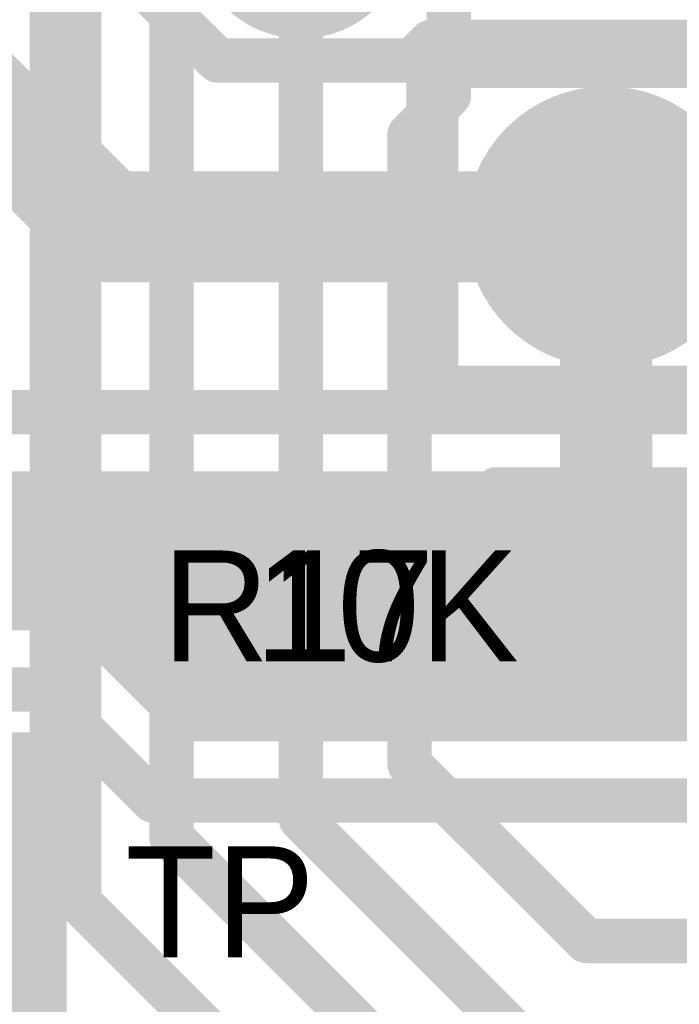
# Model space of a CAD drawing. Extents: x 7.17 to 14.1, y 4 to 11.75.
# Tile 34 of 214: x 8.35 to 8.52, y 7.49 to 7.76. Entities that reach past the tile are written whole.
import ezdxf

# ---------------------------------------------------------------- set-up
doc = ezdxf.new("R2010")
doc.units = 0
doc.layers.get('0').update_dxf_attribs({"linetype": 'CONTINUOUS'})
for name, color, linetype in [('BOTTOMLAYER', 5, 'CONTINUOUS'), ('BOTTOMSOLDER', 6, 'CONTINUOUS'), ('INTERNALPLANE1', 76, 'CONTINUOUS'), ('MECHANICAL1', 6, 'CONTINUOUS'), ('MECHANICAL6', 56, 'CONTINUOUS'), ('MULTILAYER', 9, 'CONTINUOUS'), ('TOPLAYER', 1, 'CONTINUOUS'), ('TOPOVERLAY', 2, 'CONTINUOUS'), ('TOPPASTE', 8, 'CONTINUOUS'), ('TOPSOLDER', 216, 'CONTINUOUS')]:
    doc.layers.add(name, color=color, linetype=linetype)

# ---------------------------------------------------------------- blocks, each defined once
blk = doc.blocks.new('TEST_POINT_PAD_3_65')
at = {"layer": 'BOTTOMSOLDER', "const_width": 0.0365}
blk.add_lwpolyline([(-0.01825, 0, 1), (0.01825, 0, 1)], format="xyb", close=True, dxfattribs=at)
at = {"layer": 'MECHANICAL1', "const_width": 0.01}
for points in [[(-0.03937, 0.03937), (0, 0.03937)], [(-0.03937, -0.03937), (-0.03937, 0.03937)], [(0, 0.03937), (0.03937, 0.03937)], [(0.03937, -0.03937), (0.03937, 0.03937)], [(-0.03937, -0.03937), (0.03937, -0.03937)]]:
    blk.add_lwpolyline(points, dxfattribs=at)
at = {"layer": 'MECHANICAL1', "const_width": 0.005}
for points in [[(-0.04187, 0.03937, 1), (-0.03687, 0.03937, 1)], [(-0.04187, 0.03937, 1), (-0.03687, 0.03937, 1)], [(-0.0025, 0.03937, 1), (0.0025, 0.03937, 1)], [(-0.0025, 0.03937, 1), (0.0025, 0.03937, 1)], [(0.03687, 0.03937, 1), (0.04187, 0.03937, 1)], [(0.03687, 0.03937, 1), (0.04187, 0.03937, 1)], [(-0.04187, -0.03937, 1), (-0.03687, -0.03937, 1)], [(-0.04187, -0.03937, 1), (-0.03687, -0.03937, 1)], [(0.03687, -0.03937, 1), (0.04187, -0.03937, 1)], [(0.03687, -0.03937, 1), (0.04187, -0.03937, 1)]]:
    blk.add_lwpolyline(points, format="xyb", close=True, dxfattribs=at)
at = {"layer": 'MULTILAYER', "const_width": 0.0325}
blk.add_lwpolyline([(-0.01625, 0, 1), (0.01625, 0, 1)], format="xyb", close=True, dxfattribs=at)
at = {"layer": 'TOPOVERLAY', "const_width": 0.01}
for points in [[(-0.043307, 0.043307), (0.043307, 0.043307)], [(-0.043307, -0.043307), (-0.043307, 0.043307)], [(0.043307, 0.03937), (0.043307, 0.043307)], [(0.043307, -0.043307), (0.043307, 0.03937)], [(-0.043307, -0.043307), (0.043307, -0.043307)]]:
    blk.add_lwpolyline(points, dxfattribs=at)
at = {"layer": 'TOPOVERLAY', "const_width": 0.005}
for points in [[(-0.045807, 0.043307, 1), (-0.040807, 0.043307, 1)], [(-0.045807, 0.043307, 1), (-0.040807, 0.043307, 1)], [(0.040807, 0.043307, 1), (0.045807, 0.043307, 1)], [(0.040807, 0.043307, 1), (0.045807, 0.043307, 1)], [(0.040807, 0.03937, 1), (0.045807, 0.03937, 1)], [(0.040807, 0.03937, 1), (0.045807, 0.03937, 1)], [(-0.045807, -0.043307, 1), (-0.040807, -0.043307, 1)], [(-0.045807, -0.043307, 1), (-0.040807, -0.043307, 1)], [(0.040807, -0.043307, 1), (0.045807, -0.043307, 1)], [(0.040807, -0.043307, 1), (0.045807, -0.043307, 1)]]:
    blk.add_lwpolyline(points, format="xyb", close=True, dxfattribs=at)
at = {"layer": 'TOPSOLDER', "const_width": 0.0365}
blk.add_lwpolyline([(-0.01825, 0, 1), (0.01825, 0, 1)], format="xyb", close=True, dxfattribs=at)
blk = doc.blocks.new('HDR5_91')
at = {"layer": 'BOTTOMSOLDER', "const_width": 0.0365}
blk.add_lwpolyline([(0.38175, 0, 1), (0.41825, 0, 1)], format="xyb", close=True, dxfattribs=at)
at = {"layer": 'MULTILAYER', "const_width": 0.0325}
blk.add_lwpolyline([(0.38375, 0, 1), (0.41625, 0, 1)], format="xyb", close=True, dxfattribs=at)
at = {"layer": 'TOPOVERLAY', "const_width": 0.008}
for points in [[(0.45, 0.05), (-0.05, 0.05)], [(0.45, 0.05), (0.45, -0.05)], [(0.45, -0.05), (-0.05, -0.05)]]:
    blk.add_lwpolyline(points, dxfattribs=at)
at = {"layer": 'TOPOVERLAY', "const_width": 0.004}
for points in [[(0.448, 0.05, 1), (0.452, 0.05, 1)], [(0.448, 0.05, 1), (0.452, 0.05, 1)], [(0.448, -0.05, 1), (0.452, -0.05, 1)], [(0.448, -0.05, 1), (0.452, -0.05, 1)]]:
    blk.add_lwpolyline(points, format="xyb", close=True, dxfattribs=at)
at = {"layer": 'TOPSOLDER', "const_width": 0.0365}
blk.add_lwpolyline([(0.38175, 0, 1), (0.41825, 0, 1)], format="xyb", close=True, dxfattribs=at)
blk = doc.blocks.new('0603_96')
at = {"layer": 'MECHANICAL1', "const_width": 0.01}
for points in [[(-0.000531, -0.014252), (-0.000531, 0.015748)], [(-0.000531, 0.015748), (0.059468, 0.015748)], [(0.059468, -0.014252), (0.059468, 0.015748)], [(-0.000531, -0.014252), (0.059468, -0.014252)]]:
    blk.add_lwpolyline(points, dxfattribs=at)
at = {"layer": 'MECHANICAL1', "const_width": 0.005}
for points in [[(-0.003031, 0.015748, 1), (0.001969, 0.015748, 1)], [(-0.003031, 0.015748, 1), (0.001969, 0.015748, 1)], [(0.056968, 0.015748, 1), (0.061968, 0.015748, 1)], [(0.056968, 0.015748, 1), (0.061968, 0.015748, 1)], [(-0.003031, -0.014252, 1), (0.001969, -0.014252, 1)], [(-0.003031, -0.014252, 1), (0.001969, -0.014252, 1)], [(0.056968, -0.014252, 1), (0.061968, -0.014252, 1)], [(0.056968, -0.014252, 1), (0.061968, -0.014252, 1)]]:
    blk.add_lwpolyline(points, format="xyb", close=True, dxfattribs=at)
at = {"layer": 'TOPLAYER'}
for points in [[(-0.015, -0.015), (0.015, -0.015), (-0.015, 0.015), (0.015, 0.015)], [(0.045, -0.015), (0.075, -0.015), (0.045, 0.015), (0.075, 0.015)]]:
    blk.add_solid(points, dxfattribs=at)
at = {"layer": 'TOPOVERLAY', "const_width": 0.01}
for points in [[(-0.03, 0), (-0.03, 0.03)], [(-0.03, 0.03), (0.09, 0.03)], [(0.09, -0.03), (0.09, 0.03)], [(-0.03, -0.03), (-0.03, 0)], [(-0.03, -0.03), (0.09, -0.03)]]:
    blk.add_lwpolyline(points, dxfattribs=at)
at = {"layer": 'TOPOVERLAY', "const_width": 0.005}
for points in [[(-0.0325, 0.03, 1), (-0.0275, 0.03, 1)], [(-0.0325, 0.03, 1), (-0.0275, 0.03, 1)], [(0.0875, 0.03, 1), (0.0925, 0.03, 1)], [(0.0875, 0.03, 1), (0.0925, 0.03, 1)], [(-0.0325, 0, 1), (-0.0275, 0, 1)], [(-0.0325, 0, 1), (-0.0275, 0, 1)], [(-0.0325, -0.03, 1), (-0.0275, -0.03, 1)], [(-0.0325, -0.03, 1), (-0.0275, -0.03, 1)], [(0.0875, -0.03, 1), (0.0925, -0.03, 1)], [(0.0875, -0.03, 1), (0.0925, -0.03, 1)]]:
    blk.add_lwpolyline(points, format="xyb", close=True, dxfattribs=at)
at = {"layer": 'TOPPASTE'}
for points in [[(-0.015, -0.015), (0.015, -0.015), (-0.015, 0.015), (0.015, 0.015)], [(0.045, -0.015), (0.075, -0.015), (0.045, 0.015), (0.075, 0.015)]]:
    blk.add_solid(points, dxfattribs=at)
at = {"layer": 'TOPSOLDER'}
for points in [[(-0.019, -0.019), (0.019, -0.019), (-0.019, 0.019), (0.019, 0.019)], [(0.041, -0.019), (0.079, -0.019), (0.041, 0.019), (0.079, 0.019)]]:
    blk.add_solid(points, dxfattribs=at)

msp = doc.modelspace()

# ---------------------------------------------------------------- linework, layer by layer
at = {"layer": 'BOTTOMLAYER'}
for points, const_width in [([(8.344904, 7.805), (8.399904, 7.75)], 0.012), ([(8.304904, 7.77), (8.369904, 7.705)], 0.03), ([(8.452501, 7.75), (8.457501, 7.755)], 0.012), ([(8.457501, 7.755), (8.944904, 7.755)], 0.012), ([(8.399904, 7.75), (8.452501, 7.75)], 0.012), ([(8.369904, 7.705), (8.504904, 7.705)], 0.03), ([(7.467405, 7.654904), (9.177405, 7.654904)], 0.012), ([(7.467405, 7.634904), (8.621374, 7.634904)], 0.008), ([(8.310368, 7.634904), (8.345368, 7.599904)], 0.008), ([(8.314079, 7.599904), (8.349079, 7.634904)], 0.008), ([(8.31744, 7.634904), (8.352439, 7.599904)], 0.008), ([(8.32115, 7.599904), (8.35615, 7.634904)], 0.008), ([(8.324511, 7.634904), (8.361918, 7.597497)], 0.008), ([(8.328221, 7.599904), (8.363221, 7.634904)], 0.008), ([(8.331582, 7.634904), (8.396582, 7.569904)], 0.008), ([(8.335292, 7.599904), (8.370292, 7.634904)], 0.008), ([(8.338653, 7.634904), (8.403653, 7.569904)], 0.008), ([(8.342363, 7.599904), (8.377363, 7.634904)], 0.008), ([(8.345724, 7.634904), (8.410724, 7.569904)], 0.008), ([(8.349434, 7.599904), (8.384434, 7.634904)], 0.008), ([(8.352795, 7.634904), (8.417795, 7.569904)], 0.008), ([(8.356152, 7.59955), (8.391506, 7.634904)], 0.008), ([(8.359866, 7.634904), (8.424866, 7.569904)], 0.008), ([(8.361426, 7.597754), (8.398577, 7.634904)], 0.008), ([(8.365641, 7.594897), (8.405648, 7.634904)], 0.008), ([(8.366937, 7.634904), (8.431937, 7.569904)], 0.008), ([(8.369204, 7.591389), (8.412719, 7.634904)], 0.008), ([(8.37274, 7.587854), (8.41979, 7.634904)], 0.008), ([(8.374008, 7.634904), (8.439008, 7.569904)], 0.008), ([(8.376275, 7.584318), (8.426861, 7.634904)], 0.008), ([(8.379811, 7.580782), (8.433932, 7.634904)], 0.008), ([(8.381079, 7.634904), (8.446079, 7.569904)], 0.008), ([(8.383346, 7.577247), (8.441003, 7.634904)], 0.008), ([(8.386882, 7.573711), (8.448074, 7.634904)], 0.008), ([(8.388151, 7.634904), (8.45315, 7.569904)], 0.008), ([(8.390417, 7.570176), (8.455146, 7.634904)], 0.008), ([(8.395222, 7.634904), (8.460222, 7.569904)], 0.008), ([(8.397217, 7.569904), (8.462217, 7.634904)], 0.008), ([(8.402293, 7.634904), (8.467293, 7.569904)], 0.008), ([(8.404288, 7.569904), (8.469288, 7.634904)], 0.008), ([(8.409364, 7.634904), (8.474364, 7.569904)], 0.008), ([(8.411359, 7.569904), (8.476359, 7.634904)], 0.008), ([(8.416435, 7.634904), (8.481435, 7.569904)], 0.008), ([(8.41843, 7.569904), (8.48343, 7.634904)], 0.008), ([(8.423506, 7.634904), (8.488506, 7.569904)], 0.008), ([(8.425501, 7.569904), (8.490501, 7.634904)], 0.008), ([(8.430577, 7.634904), (8.495577, 7.569904)], 0.008), ([(8.432572, 7.569904), (8.497572, 7.634904)], 0.008), ([(8.437648, 7.634904), (8.502648, 7.569904)], 0.008), ([(8.439643, 7.569904), (8.504643, 7.634904)], 0.008), ([(8.444719, 7.634904), (8.509719, 7.569904)], 0.008), ([(8.446714, 7.569904), (8.511714, 7.634904)], 0.008), ([(8.45179, 7.634904), (8.51679, 7.569904)], 0.008), ([(8.453785, 7.569904), (8.518785, 7.634904)], 0.008), ([(8.458861, 7.634904), (8.523862, 7.569904)], 0.008), ([(8.460857, 7.569904), (8.525856, 7.634904)], 0.008), ([(8.465933, 7.634904), (8.530933, 7.569904)], 0.008), ([(8.467928, 7.569904), (8.532928, 7.634904)], 0.008), ([(8.473004, 7.634904), (8.538004, 7.569904)], 0.008), ([(8.474999, 7.569904), (8.539999, 7.634904)], 0.008), ([(8.480075, 7.634904), (8.545075, 7.569904)], 0.008), ([(8.48207, 7.569904), (8.54707, 7.634904)], 0.008), ([(8.487146, 7.634904), (8.552146, 7.569904)], 0.008), ([(8.489141, 7.569904), (8.554141, 7.634904)], 0.008), ([(8.494217, 7.634904), (8.559217, 7.569904)], 0.008), ([(8.496212, 7.569904), (8.561212, 7.634904)], 0.008), ([(8.501288, 7.634904), (8.566288, 7.569904)], 0.008), ([(8.503283, 7.569904), (8.568283, 7.634904)], 0.008), ([(8.508359, 7.634904), (8.573359, 7.569904)], 0.008), ([(8.510354, 7.569904), (8.575354, 7.634904)], 0.008), ([(8.51543, 7.634904), (8.58043, 7.569904)], 0.008), ([(8.517425, 7.569904), (8.582425, 7.634904)], 0.008), ([(8.522501, 7.634904), (8.587501, 7.569904)], 0.008), ([(8.524496, 7.569904), (8.589496, 7.634904)], 0.008), ([(7.491741, 7.599904), (8.352405, 7.599904)], 0.008), ([(8.366579, 7.594014), (8.390689, 7.569904)], 0.008), ([(7.467405, 7.579904), (8.352405, 7.579904)], 0.012), ([(8.352405, 7.579904), (8.382405, 7.549904)], 0.012), ([(8.390689, 7.569904), (8.621722, 7.569904)], 0.008), ([(8.382405, 7.549904), (8.790912, 7.549904)], 0.012)]:
    msp.add_lwpolyline(points, dxfattribs=dict(at, const_width=const_width))
for points, const_width in [([(8.454501, 7.755, 1), (8.460501, 7.755, 1)], 0.006), ([(8.454501, 7.755, 1), (8.460501, 7.755, 1)], 0.006), ([(8.396904, 7.75, 1), (8.402904, 7.75, 1)], 0.006), ([(8.396904, 7.75, 1), (8.402904, 7.75, 1)], 0.006), ([(8.449501, 7.75, 1), (8.455501, 7.75, 1)], 0.006), ([(8.449501, 7.75, 1), (8.455501, 7.75, 1)], 0.006), ([(8.362404, 7.705, 1), (8.377404, 7.705, 1)], 0.015), ([(8.362404, 7.705, 1), (8.377404, 7.705, 1)], 0.015), ([(8.497404, 7.705, 1), (8.512404, 7.705, 1)], 0.015), ([(8.343724, 7.634904, 1), (8.347724, 7.634904, 1)], 0.004), ([(8.347079, 7.634904, 1), (8.351079, 7.634904, 1)], 0.004), ([(8.350795, 7.634904, 1), (8.354795, 7.634904, 1)], 0.004), ([(8.35415, 7.634904, 1), (8.35815, 7.634904, 1)], 0.004), ([(8.357866, 7.634904, 1), (8.361866, 7.634904, 1)], 0.004), ([(8.361221, 7.634904, 1), (8.365221, 7.634904, 1)], 0.004), ([(8.364937, 7.634904, 1), (8.368937, 7.634904, 1)], 0.004), ([(8.368292, 7.634904, 1), (8.372292, 7.634904, 1)], 0.004), ([(8.372008, 7.634904, 1), (8.376008, 7.634904, 1)], 0.004), ([(8.375363, 7.634904, 1), (8.379363, 7.634904, 1)], 0.004), ([(8.379079, 7.634904, 1), (8.383079, 7.634904, 1)], 0.004), ([(8.382435, 7.634904, 1), (8.386435, 7.634904, 1)], 0.004), ([(8.38615, 7.634904, 1), (8.390151, 7.634904, 1)], 0.004), ([(8.389506, 7.634904, 1), (8.393506, 7.634904, 1)], 0.004), ([(8.393222, 7.634904, 1), (8.397222, 7.634904, 1)], 0.004), ([(8.396577, 7.634904, 1), (8.400577, 7.634904, 1)], 0.004), ([(8.400293, 7.634904, 1), (8.404293, 7.634904, 1)], 0.004), ([(8.403648, 7.634904, 1), (8.407648, 7.634904, 1)], 0.004), ([(8.407364, 7.634904, 1), (8.411364, 7.634904, 1)], 0.004), ([(8.410719, 7.634904, 1), (8.414719, 7.634904, 1)], 0.004), ([(8.414435, 7.634904, 1), (8.418435, 7.634904, 1)], 0.004), ([(8.41779, 7.634904, 1), (8.42179, 7.634904, 1)], 0.004), ([(8.421506, 7.634904, 1), (8.425506, 7.634904, 1)], 0.004), ([(8.424861, 7.634904, 1), (8.428861, 7.634904, 1)], 0.004), ([(8.428577, 7.634904, 1), (8.432577, 7.634904, 1)], 0.004), ([(8.431932, 7.634904, 1), (8.435932, 7.634904, 1)], 0.004), ([(8.435648, 7.634904, 1), (8.439648, 7.634904, 1)], 0.004), ([(8.439003, 7.634904, 1), (8.443003, 7.634904, 1)], 0.004), ([(8.442719, 7.634904, 1), (8.446719, 7.634904, 1)], 0.004), ([(8.446074, 7.634904, 1), (8.450074, 7.634904, 1)], 0.004), ([(8.44979, 7.634904, 1), (8.45379, 7.634904, 1)], 0.004), ([(8.453145, 7.634904, 1), (8.457145, 7.634904, 1)], 0.004), ([(8.456862, 7.634904, 1), (8.460862, 7.634904, 1)], 0.004), ([(8.460217, 7.634904, 1), (8.464217, 7.634904, 1)], 0.004), ([(8.463933, 7.634904, 1), (8.467933, 7.634904, 1)], 0.004), ([(8.467288, 7.634904, 1), (8.471288, 7.634904, 1)], 0.004), ([(8.471004, 7.634904, 1), (8.475004, 7.634904, 1)], 0.004), ([(8.474359, 7.634904, 1), (8.478359, 7.634904, 1)], 0.004), ([(8.478075, 7.634904, 1), (8.482075, 7.634904, 1)], 0.004), ([(8.48143, 7.634904, 1), (8.48543, 7.634904, 1)], 0.004), ([(8.485146, 7.634904, 1), (8.489146, 7.634904, 1)], 0.004), ([(8.488501, 7.634904, 1), (8.492501, 7.634904, 1)], 0.004), ([(8.492217, 7.634904, 1), (8.496217, 7.634904, 1)], 0.004), ([(8.495572, 7.634904, 1), (8.499572, 7.634904, 1)], 0.004), ([(8.499288, 7.634904, 1), (8.503288, 7.634904, 1)], 0.004), ([(8.502643, 7.634904, 1), (8.506643, 7.634904, 1)], 0.004), ([(8.506359, 7.634904, 1), (8.510359, 7.634904, 1)], 0.004), ([(8.509714, 7.634904, 1), (8.513714, 7.634904, 1)], 0.004), ([(8.51343, 7.634904, 1), (8.51743, 7.634904, 1)], 0.004), ([(8.516785, 7.634904, 1), (8.520785, 7.634904, 1)], 0.004), ([(8.520501, 7.634904, 1), (8.524501, 7.634904, 1)], 0.004), ([(8.523857, 7.634904, 1), (8.527857, 7.634904, 1)], 0.004), ([(8.343368, 7.599904, 1), (8.347368, 7.599904, 1)], 0.004), ([(8.347435, 7.599904, 1), (8.351434, 7.599904, 1)], 0.004), ([(8.350405, 7.599904, 1), (8.354405, 7.599904, 1)], 0.004), ([(8.350405, 7.599904, 1), (8.354405, 7.599904, 1)], 0.004), ([(8.350405, 7.599904, 1), (8.354405, 7.599904, 1)], 0.004), ([(8.35044, 7.599904, 1), (8.354439, 7.599904, 1)], 0.004), ([(8.354152, 7.59955, 1), (8.358152, 7.59955, 1)], 0.004), ([(8.359426, 7.597754, 1), (8.363426, 7.597754, 1)], 0.004), ([(8.359918, 7.597497, 1), (8.363918, 7.597497, 1)], 0.004), ([(8.363641, 7.594897, 1), (8.367641, 7.594897, 1)], 0.004), ([(8.364547, 7.594046, 1), (8.368547, 7.594046, 1)], 0.004), ([(8.364579, 7.594014, 1), (8.368579, 7.594014, 1)], 0.004), ([(8.364579, 7.594014, 1), (8.368579, 7.594014, 1)], 0.004), ([(8.367204, 7.591389, 1), (8.371204, 7.591389, 1)], 0.004), ([(8.37074, 7.587854, 1), (8.37474, 7.587854, 1)], 0.004), ([(8.374275, 7.584318, 1), (8.378275, 7.584318, 1)], 0.004), ([(8.349405, 7.579904, 1), (8.355405, 7.579904, 1)], 0.006), ([(8.349405, 7.579904, 1), (8.355405, 7.579904, 1)], 0.006), ([(8.377811, 7.580782, 1), (8.381811, 7.580782, 1)], 0.004), ([(8.381346, 7.577247, 1), (8.385346, 7.577247, 1)], 0.004), ([(8.384882, 7.573711, 1), (8.388882, 7.573711, 1)], 0.004), ([(8.388417, 7.570176, 1), (8.392417, 7.570176, 1)], 0.004), ([(8.388689, 7.569904, 1), (8.392689, 7.569904, 1)], 0.004), ([(8.388689, 7.569904, 1), (8.392689, 7.569904, 1)], 0.004), ([(8.394582, 7.569904, 1), (8.398582, 7.569904, 1)], 0.004), ([(8.395217, 7.569904, 1), (8.399217, 7.569904, 1)], 0.004), ([(8.401653, 7.569904, 1), (8.405653, 7.569904, 1)], 0.004), ([(8.402288, 7.569904, 1), (8.406288, 7.569904, 1)], 0.004), ([(8.408724, 7.569904, 1), (8.412724, 7.569904, 1)], 0.004), ([(8.409359, 7.569904, 1), (8.413359, 7.569904, 1)], 0.004), ([(8.415795, 7.569904, 1), (8.419795, 7.569904, 1)], 0.004), ([(8.41643, 7.569904, 1), (8.42043, 7.569904, 1)], 0.004), ([(8.422866, 7.569904, 1), (8.426866, 7.569904, 1)], 0.004), ([(8.423501, 7.569904, 1), (8.427501, 7.569904, 1)], 0.004), ([(8.429937, 7.569904, 1), (8.433937, 7.569904, 1)], 0.004), ([(8.430572, 7.569904, 1), (8.434572, 7.569904, 1)], 0.004), ([(8.437008, 7.569904, 1), (8.441008, 7.569904, 1)], 0.004), ([(8.437643, 7.569904, 1), (8.441643, 7.569904, 1)], 0.004), ([(8.444079, 7.569904, 1), (8.448079, 7.569904, 1)], 0.004), ([(8.444714, 7.569904, 1), (8.448714, 7.569904, 1)], 0.004), ([(8.451151, 7.569904, 1), (8.455151, 7.569904, 1)], 0.004), ([(8.451785, 7.569904, 1), (8.455785, 7.569904, 1)], 0.004), ([(8.458222, 7.569904, 1), (8.462222, 7.569904, 1)], 0.004), ([(8.458856, 7.569904, 1), (8.462856, 7.569904, 1)], 0.004), ([(8.465293, 7.569904, 1), (8.469293, 7.569904, 1)], 0.004), ([(8.465928, 7.569904, 1), (8.469928, 7.569904, 1)], 0.004), ([(8.472364, 7.569904, 1), (8.476364, 7.569904, 1)], 0.004), ([(8.472999, 7.569904, 1), (8.476999, 7.569904, 1)], 0.004), ([(8.479435, 7.569904, 1), (8.483435, 7.569904, 1)], 0.004), ([(8.48007, 7.569904, 1), (8.48407, 7.569904, 1)], 0.004), ([(8.486506, 7.569904, 1), (8.490506, 7.569904, 1)], 0.004), ([(8.487141, 7.569904, 1), (8.491141, 7.569904, 1)], 0.004), ([(8.493577, 7.569904, 1), (8.497577, 7.569904, 1)], 0.004), ([(8.494212, 7.569904, 1), (8.498212, 7.569904, 1)], 0.004), ([(8.500648, 7.569904, 1), (8.504648, 7.569904, 1)], 0.004), ([(8.501283, 7.569904, 1), (8.505283, 7.569904, 1)], 0.004), ([(8.507719, 7.569904, 1), (8.511719, 7.569904, 1)], 0.004), ([(8.508354, 7.569904, 1), (8.512354, 7.569904, 1)], 0.004), ([(8.51479, 7.569904, 1), (8.51879, 7.569904, 1)], 0.004), ([(8.515425, 7.569904, 1), (8.519425, 7.569904, 1)], 0.004), ([(8.521861, 7.569904, 1), (8.525861, 7.569904, 1)], 0.004), ([(8.522496, 7.569904, 1), (8.526496, 7.569904, 1)], 0.004), ([(8.379405, 7.549904, 1), (8.385405, 7.549904, 1)], 0.006), ([(8.379405, 7.549904, 1), (8.385405, 7.549904, 1)], 0.006)]:
    msp.add_lwpolyline(points, format="xyb", close=True, dxfattribs=dict(at, const_width=const_width))
at = {"layer": 'BOTTOMLAYER', "const_width": 0.008}
for points in [[(8.352405, 7.599904, -0.199496), (8.366579, 7.594014)], [(8.352405, 7.599904, -0.198912), (8.366547, 7.594046)]]:
    msp.add_lwpolyline(points, format="xyb", dxfattribs=at)
at = {"layer": 'INTERNALPLANE1'}
for points, const_width in [([(8.407905, 7.784904, 1), (8.436905, 7.784904, 1)], 0.029), ([(8.485904, 7.705, 1), (8.523904, 7.705, 1)], 0.038), ([(8.291154, 7.52, 1), (8.328654, 7.52, 1)], 0.0375)]:
    msp.add_lwpolyline(points, format="xyb", close=True, dxfattribs=dict(at, const_width=const_width))
at = {"layer": 'MECHANICAL1', "const_width": 0.01}
for points in [[(8.459904, 7.7475), (8.464904, 7.7475)], [(8.459904, 7.6625), (8.459904, 7.7475)], [(8.464904, 7.7475), (8.949904, 7.7475)], [(8.459904, 7.6625), (8.949904, 7.6625)]]:
    msp.add_lwpolyline(points, dxfattribs=at)
at = {"layer": 'MECHANICAL1', "const_width": 0.005}
for points in [[(8.457404, 7.7475, 1), (8.462404, 7.7475, 1)], [(8.457404, 7.7475, 1), (8.462404, 7.7475, 1)], [(8.462404, 7.7475, 1), (8.467404, 7.7475, 1)], [(8.462404, 7.7475, 1), (8.467404, 7.7475, 1)], [(8.457404, 7.6625, 1), (8.462404, 7.6625, 1)], [(8.457404, 7.6625, 1), (8.462404, 7.6625, 1)]]:
    msp.add_lwpolyline(points, format="xyb", close=True, dxfattribs=at)
at = {"layer": 'MECHANICAL6', "const_width": 0.01}
msp.add_lwpolyline([(8.354071, 6.170795), (8.354071, 9.065795)], dxfattribs=at)
at = {"layer": 'TOPLAYER'}
for points, const_width in [([(8.362405, 7.522499), (8.362405, 8.274904)], 0.012), ([(8.387405, 7.539904), (8.387405, 8.164904)], 0.012), ([(8.462405, 7.74054), (8.462405, 7.844904)], 0.012), ([(8.422405, 7.544904), (8.422405, 7.784904)], 0.012), ([(8.451769, 7.729904), (8.462405, 7.74054)], 0.012), ([(8.451769, 7.559708), (8.451769, 7.729904)], 0.012), ([(8.504904, 7.605), (8.504904, 7.705)], 0.025), ([(8.451769, 7.559708), (8.499567, 7.51191)], 0.012), ([(8.422405, 7.544904), (8.480989, 7.48632)], 0.012), ([(8.387405, 7.539904), (8.517759, 7.40955)], 0.012), ([(8.362405, 7.522499), (8.500944, 7.38396)], 0.012), ([(8.499567, 7.51191), (8.597404, 7.51191)], 0.012)]:
    msp.add_lwpolyline(points, dxfattribs=dict(at, const_width=const_width))
for points, const_width in [([(8.459405, 7.74054, 1), (8.465405, 7.74054, 1)], 0.006), ([(8.459405, 7.74054, 1), (8.465405, 7.74054, 1)], 0.006), ([(8.448769, 7.729904, 1), (8.454769, 7.729904, 1)], 0.006), ([(8.448769, 7.729904, 1), (8.454769, 7.729904, 1)], 0.006), ([(8.498654, 7.705, 1), (8.511154, 7.705, 1)], 0.0125), ([(8.498654, 7.605, 1), (8.511154, 7.605, 1)], 0.0125), ([(8.448769, 7.559708, 1), (8.454769, 7.559708, 1)], 0.006), ([(8.448769, 7.559708, 1), (8.454769, 7.559708, 1)], 0.006), ([(8.419405, 7.544904, 1), (8.425405, 7.544904, 1)], 0.006), ([(8.419405, 7.544904, 1), (8.425405, 7.544904, 1)], 0.006), ([(8.384405, 7.539904, 1), (8.390405, 7.539904, 1)], 0.006), ([(8.384405, 7.539904, 1), (8.390405, 7.539904, 1)], 0.006), ([(8.359405, 7.522499, 1), (8.365405, 7.522499, 1)], 0.006), ([(8.359405, 7.522499, 1), (8.365405, 7.522499, 1)], 0.006), ([(8.496567, 7.51191, 1), (8.502567, 7.51191, 1)], 0.006), ([(8.496567, 7.51191, 1), (8.502567, 7.51191, 1)], 0.006)]:
    msp.add_lwpolyline(points, format="xyb", close=True, dxfattribs=dict(at, const_width=const_width))

# ---------------------------------------------------------------- block references
for name, p, rotation in [('HDR5_91', (8.904904, 7.705), 180), ('TEST_POINT_PAD_3_65', (8.309904, 7.52), 360)]:
    msp.add_blockref(name, p, dxfattribs=dict(rotation=rotation))
msp.add_blockref('0603_96', (8.504904, 7.605))

# ---------------------------------------------------------------- texts
at = {"layer": 'MECHANICAL1'}
for s, p in [('10K', (8.409904, 7.5875)), ('TP', (8.374904, 7.5075))]:
    msp.add_text(s, height=0.03, dxfattribs=at).set_placement(p)
at = {"layer": 'TOPOVERLAY'}
msp.add_text('R17', height=0.03, dxfattribs=at).set_placement((8.384904, 7.5875))

doc.saveas('drawing.dxf')
